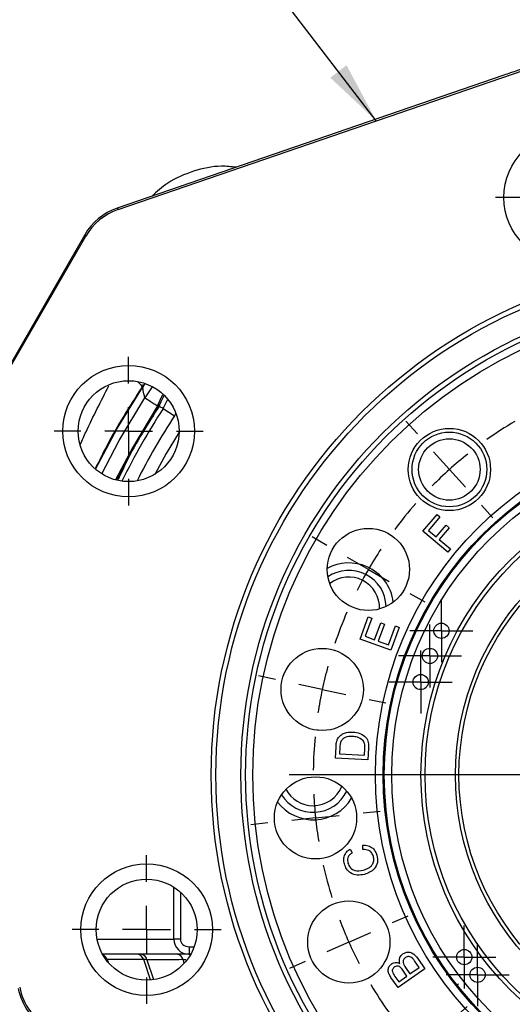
# Model space of a CAD drawing. Header units: inches. Extents: x 0.4 to 16.6, y 0.2 to 10.8.
# Tile 5 of 13: x 3.6 to 4.6, y 6 to 8.1. Entities that reach past the tile are written whole.
import ezdxf

# ---------------------------------------------------------------- set-up
doc = ezdxf.new("R2010")
doc.units = ezdxf.units.IN
doc.header["$MEASUREMENT"] = 0
doc.layers.add('SLD-0', color=7, linetype='Continuous', lineweight=25)
doc.dimstyles.new('SLDDIMSTYLE2', dxfattribs={"dimtxt": 0.18, "dimasz": 0.13, "dimexe": 0, "dimexo": 0.0625, "dimgap": 0, "dimtad": 0, "dimtih": 1, "dimtoh": 1, "dimdec": 0, "dimrnd": 1e-09, "dimzin": 0, "dimdsep": 46, "dimtxsty": 'Standard', "dimsah": 1, "dimcen": 0.09, "dimadec": 0, "dimazin": 0, "dimtfac": 0.13, "dimtdec": 0, "dimtofl": 0, "dimtmove": 0, "dimatfit": 3, "dimfxl": 0, "dimfrac": 2, "dimtolj": 1, "dimtzin": 0, "dimarcsym": 0})

# ---------------------------------------------------------------- blocks, each defined once
blk = doc.blocks.new('SW_CENTERMARKSYMBOL_4')
at = {"layer": 'SLD-0', "color": 0}
for p, q in [((0, 0.05), (0, 0.065875)), ((0, 0), (0, 0.05)), ((-0.05, 0), (-0.065875, 0)), ((0, 0), (-0.05, 0)), ((0, 0), (0, -0.05)), ((0, 0), (0.05, 0)), ((0.05, 0), (0.065875, 0)), ((0, -0.05), (0, -0.065875))]:
    blk.add_line(p, q, dxfattribs=at)
blk = doc.blocks.new('SW_CENTERMARKSYMBOL_5')
at = {"layer": 'SLD-0', "color": 0}
for p, q in [((0, 0.05), (0, 0.065875)), ((0, 0), (0, 0.05)), ((-0.05, 0), (-0.065875, 0)), ((0, 0), (-0.05, 0)), ((0, 0), (0, -0.05)), ((0, 0), (0.05, 0)), ((0.05, 0), (0.065875, 0)), ((0, -0.05), (0, -0.065875))]:
    blk.add_line(p, q, dxfattribs=at)
blk = doc.blocks.new('SW_CENTERMARKSYMBOL_6')
at = {"layer": 'SLD-0', "color": 0}
for p, q in [((0, 0.05), (0, 0.065875)), ((0, 0), (0, 0.05)), ((-0.05, 0), (-0.065875, 0)), ((0, 0), (-0.05, 0)), ((0, 0), (0, -0.05)), ((0, 0), (0.05, 0)), ((0.05, 0), (0.065875, 0)), ((0, -0.05), (0, -0.065875))]:
    blk.add_line(p, q, dxfattribs=at)
blk = doc.blocks.new('SW_CENTERMARKSYMBOL_7')
at = {"layer": 'SLD-0', "color": 0}
for p, q in [((0, 0.05), (0, 0.065875)), ((0, 0), (0, 0.05)), ((-0.05, 0), (-0.065875, 0)), ((0, 0), (-0.05, 0)), ((0, 0), (0, -0.05)), ((0, 0), (0.05, 0)), ((0.05, 0), (0.065875, 0)), ((0, -0.05), (0, -0.065875))]:
    blk.add_line(p, q, dxfattribs=at)
blk = doc.blocks.new('SW_CENTERMARKSYMBOL_8')
at = {"layer": 'SLD-0', "color": 0}
for p, q in [((0, 0.05), (0, 0.065875)), ((0, 0), (0, 0.05)), ((-0.05, 0), (-0.065875, 0)), ((0, 0), (-0.05, 0)), ((0, 0), (0, -0.05)), ((0, 0), (0.05, 0)), ((0.05, 0), (0.065875, 0)), ((0, -0.05), (0, -0.065875))]:
    blk.add_line(p, q, dxfattribs=at)
blk = doc.blocks.new('SW_CENTERMARKSYMBOL_10')
at = {"layer": 'SLD-0', "color": 0}
for p, q in [((-0.7389, 0.3791), (-0.7427, 0.4148)), ((-0.4392, 0.3634), (-0.4317, 0.3985)), ((-1.0289, 0.3014), (-1.0435, 0.3342)), ((-0.6386, -0.475), (-0.6386, 0.3343)), ((-0.7285, 0.2796), (-0.7337, 0.3294)), ((-0.46, 0.2656), (-0.4496, 0.3145)), ((-0.7285, 0.2796), (-0.7232, 0.2299)), ((-0.159, 0.2558), (-0.141, 0.2869)), ((-0.9882, 0.21), (-1.0085, 0.2557)), ((-0.46, 0.2656), (-0.4704, 0.2167)), ((-0.9882, 0.21), (-0.9678, 0.1644)), ((-0.209, 0.1692), (-0.184, 0.2125)), ((-0.718, 0.1802), (-0.7143, 0.1444)), ((-0.4808, 0.1677), (-0.4882, 0.1326)), ((-0.209, 0.1692), (-0.234, 0.1259)), ((-1.2806, 0.1379), (-1.3046, 0.1646)), ((-0.9475, 0.1187), (-0.9329, 0.0859)), ((-1.2137, 0.0636), (-1.2471, 0.1008)), ((-0.259, 0.0826), (-0.2769, 0.0515)), ((0.0743, 0.0669), (0.101, 0.091)), ((-1.2137, 0.0636), (-1.1802, 0.0264)), ((0, 0), (0.0372, 0.0335)), ((0, 0), (-0.0372, -0.0335)), ((-1.1468, -0.0107), (-1.1227, -0.0374)), ((-1.4695, -0.0953), (-1.5006, -0.0774)), ((-0.0743, -0.0669), (-0.101, -0.091)), ((-1.3829, -0.1453), (-1.4262, -0.1203)), ((-1.3829, -0.1453), (-1.3396, -0.1703)), ((0.2378, -0.1848), (0.2706, -0.1702)), ((-1.2963, -0.1953), (-1.2652, -0.2133)), ((0.1464, -0.2255), (0.1921, -0.2052)), ((0.1464, -0.2255), (0.1008, -0.2458)), ((0.0551, -0.2662), (0.0223, -0.2808)), ((-1.5771, -0.3756), (-1.6122, -0.3681)), ((-1.4792, -0.3964), (-1.5281, -0.386)), ((-1.4792, -0.3964), (-1.4303, -0.4068)), ((-1.3814, -0.4172), (-1.3463, -0.4246)), ((0.3155, -0.4748), (0.3512, -0.471)), ((0.216, -0.4852), (0.1663, -0.4904)), ((0.216, -0.4852), (0.2658, -0.48)), ((0.1166, -0.4957), (0.0808, -0.4994)), ((-0.6386, -0.575), (-0.6386, -0.525)), ((-0.7386, -0.575), (-1.548, -0.575)), ((-0.6386, -0.575), (-0.6886, -0.575)), ((-0.6386, -0.575), (-0.6386, -0.625)), ((-0.6386, -0.575), (-0.5886, -0.575)), ((-0.5386, -0.575), (0.2707, -0.575)), ((-1.3939, -0.6544), (-1.3581, -0.6507)), ((-1.5928, -0.6753), (-1.6285, -0.6791)), ((-1.4933, -0.6649), (-1.543, -0.6701)), ((-1.4933, -0.6649), (-1.4436, -0.6596)), ((-0.6386, -0.675), (-0.6386, -1.4844)), ((0.1041, -0.7329), (0.069, -0.7254)), ((0.202, -0.7537), (0.153, -0.7433)), ((0.202, -0.7537), (0.2509, -0.7641)), ((0.2998, -0.7745), (0.3349, -0.782)), ((-1.3324, -0.8839), (-1.2995, -0.8693)), ((-1.4237, -0.9246), (-1.378, -0.9042)), ((-1.4237, -0.9246), (-1.4694, -0.9449)), ((0.019, -0.9547), (-0.0121, -0.9368)), ((-1.5151, -0.9652), (-1.5479, -0.9799)), ((0.1056, -1.0047), (0.0623, -0.9797)), ((0.1056, -1.0047), (0.1489, -1.0297)), ((-1.203, -1.0832), (-1.1763, -1.0591)), ((-1.203, -1.0832), (-1.1821, -1.0643)), ((0.1922, -1.0547), (0.2233, -1.0727)), ((-1.2773, -1.1501), (-1.2401, -1.1166)), ((-1.2773, -1.1501), (-1.2401, -1.1166)), ((-0.1305, -1.1394), (-0.1546, -1.1127)), ((-1.2773, -1.1501), (-1.3144, -1.1835)), ((-1.2773, -1.1501), (-1.3144, -1.1835)), ((-0.0636, -1.2137), (-0.0971, -1.1765)), ((-1.0183, -1.2327), (-1.0004, -1.2015)), ((-0.0636, -1.2137), (-0.0301, -1.2508)), ((-1.3516, -1.217), (-1.3783, -1.241)), ((-1.3516, -1.217), (-1.3725, -1.2358)), ((-0.9475, -1.2688), (-0.9361, -1.2431)), ((-0.3298, -1.2688), (-0.3444, -1.2359)), ((-1.0683, -1.3193), (-1.0433, -1.276)), ((-0.7965, -1.3178), (-0.7891, -1.2827)), ((-0.5593, -1.3302), (-0.563, -1.2945)), ((0.0033, -1.288), (0.0274, -1.3147)), ((-0.9882, -1.3601), (-0.9678, -1.3144)), ((-0.6386, -1.3344), (-0.6386, -1.3063)), ((-0.2891, -1.3601), (-0.3094, -1.3144)), ((-1.0683, -1.3193), (-1.0933, -1.3626)), ((-0.9882, -1.3601), (-1.0085, -1.4058)), ((-0.8173, -1.4156), (-0.8069, -1.3667)), ((-0.2891, -1.3601), (-0.2688, -1.4058)), ((-0.6386, -1.4344), (-0.6386, -1.3844)), ((-0.5488, -1.4297), (-0.554, -1.38)), ((-1.1183, -1.4059), (-1.1363, -1.437)), ((-0.8173, -1.4156), (-0.8277, -1.4645)), ((-0.6386, -1.4344), (-0.6386, -1.4844)), ((-0.5488, -1.4297), (-0.5436, -1.4794)), ((-1.0289, -1.4515), (-1.0403, -1.4772)), ((-0.2484, -1.4515), (-0.2338, -1.4843)), ((-0.8381, -1.5134), (-0.8456, -1.5486)), ((-0.6386, -1.5344), (-0.6386, -1.5625)), ((-0.5384, -1.5292), (-0.5346, -1.5649))]:
    blk.add_line(p, q, dxfattribs=at)
for start, end in [(96, 99.3336), (92.6664, 96), (84.6671, 89.3329), (78, 81.3336), (102.6671, 107.3329), (74.6664, 78), (110.6664, 114), (66.6671, 71.3329), (114, 117.3336), (60, 63.3336), (56.6664, 60), (120.6671, 125.3329), (48.6671, 53.3329), (128.6664, 132), (132, 135.3336), (42, 45.3336), (38.6664, 42), (138.6671, 143.3329), (30.6671, 35.3329), (146.6664, 150), (150, 153.3336), (24, 27.3336), (20.6664, 24), (156.6671, 161.3329), (12.6671, 17.3329), (164.6664, 168), (168, 171.3336), (6, 9.3336), (2.6664, 6), (174.6671, 179.3329), (354.6671, 359.3329), (182.6664, 186), (186, 189.3336), (348, 351.3336), (344.6664, 348), (192.6671, 197.3329), (336.6671, 341.3329), (200.6664, 204), (204, 207.3336), (330, 333.3336), (326.6664, 330), (210.6671, 215.3329), (318.6671, 323.3329), (218.6664, 222), (218.6664, 222), (222, 225.3336), (222, 225.3336), (312, 315.3336), (308.6664, 312), (228.6671, 233.3329), (300.6671, 305.3329), (236.6664, 240), (240, 243.3336), (242.6664, 246), (294, 297.3336), (246, 249.3336), (290.6664, 294), (282.6671, 287.3329), (254.6664, 258), (258, 261.3336), (266.6664, 270), (270, 273.3336), (272.6664, 276), (276, 279.3336)]:
    blk.add_arc((-0.6386, -0.575), 0.8594, start, end, dxfattribs=at)
blk = doc.blocks.new('SW_CENTERMARKSYMBOL_11')
at = {"layer": 'SLD-0', "color": 0}
for p, q in [((0, 0.1), (0, 0.155475)), ((0, 0), (0, 0.05)), ((-0.1, 0), (-0.155475, 0)), ((0, 0), (-0.05, 0)), ((0, 0), (0, -0.05)), ((0, 0), (0.05, 0)), ((0.1, 0), (0.155475, 0)), ((0, -0.1), (0, -0.155475))]:
    blk.add_line(p, q, dxfattribs=at)
blk = doc.blocks.new('SW_CENTERMARKSYMBOL_12')
at = {"layer": 'SLD-0', "color": 0}
for p, q in [((0, 0.1), (0, 0.155475)), ((0, 0), (0, 0.05)), ((-0.1, 0), (-0.155475, 0)), ((0, 0), (-0.05, 0)), ((0, 0), (0, -0.05)), ((0, 0), (0.05, 0)), ((0.1, 0), (0.155475, 0)), ((0, -0.1), (0, -0.155475))]:
    blk.add_line(p, q, dxfattribs=at)
blk = doc.blocks.new('SW_CENTERMARKSYMBOL_16')
at = {"layer": 'SLD-0', "color": 0}
for p, q in [((0, 0.1), (0, 0.155475)), ((0, 0), (0, 0.05)), ((-0.1, 0), (-0.155475, 0)), ((0, 0), (-0.05, 0)), ((0, 0), (0, -0.05)), ((0, 0), (0.05, 0)), ((0.1, 0), (0.155475, 0)), ((0, -0.1), (0, -0.155475))]:
    blk.add_line(p, q, dxfattribs=at)

msp = doc.modelspace()

# ---------------------------------------------------------------- linework, layer by layer
at = {"color": 7, "linetype": 'Continuous', "lineweight": 25}
for p, q in [((3.7609, 7.7101), (4.6761, 8.0252)), ((4.5665, 7.991), (3.7586, 7.7129)), ((3.7586, 7.7129), (3.7609, 7.7101)), ((3.691, 7.6572), (3.3815, 7.1211)), ((3.3851, 7.1205), (3.6933, 7.6544)), ((3.6933, 7.6544), (3.691, 7.6572)), ((3.8106, 7.3384), (3.814, 7.3453)), ((3.8119, 7.3383), (3.8106, 7.3384)), ((3.8432, 7.2996), (3.8541, 7.3237)), ((3.8477, 7.3008), (3.8432, 7.2996)), ((3.8552, 7.2942), (3.8786, 7.2789)), ((4.3974, 7.0374), (4.4269, 7.0725)), ((4.433, 7.0674), (4.4093, 7.0391)), ((4.4269, 7.0725), (4.433, 7.0674)), ((4.4254, 7.0256), (4.446, 7.05)), ((4.4521, 7.0449), (4.4316, 7.0204)), ((4.446, 7.05), (4.4521, 7.0449)), ((4.4495, 6.9936), (4.3974, 7.0374)), ((4.4093, 7.0391), (4.4254, 7.0256)), ((4.4316, 7.0204), (4.4553, 7.0005)), ((4.4553, 7.0005), (4.4495, 6.9936)), ((4.2663, 6.8122), (4.2831, 6.8584)), ((4.2831, 6.8584), (4.2907, 6.8556)), ((4.2907, 6.8556), (4.2769, 6.8179)), ((4.2965, 6.8107), (4.3094, 6.8461)), ((4.3169, 6.8434), (4.304, 6.808)), ((4.3094, 6.8461), (4.3169, 6.8434)), ((4.3258, 6.8001), (4.3401, 6.8394)), ((4.3476, 6.8366), (4.3303, 6.7889)), ((4.3401, 6.8394), (4.3476, 6.8366)), ((4.2769, 6.8179), (4.2965, 6.8107)), ((4.3303, 6.7889), (4.2663, 6.8122)), ((4.304, 6.808), (4.3258, 6.8001)), ((4.2121, 6.7889), (4.2152, 6.7879)), ((4.1798, 6.6211), (4.1765, 6.6214)), ((4.2147, 6.5632), (4.2159, 6.5867)), ((4.2239, 6.5861), (4.2232, 6.5718)), ((4.2232, 6.5718), (4.2752, 6.5691)), ((4.2752, 6.5691), (4.2759, 6.5836)), ((4.284, 6.5842), (4.2827, 6.5597)), ((4.2827, 6.5597), (4.2147, 6.5632)), ((4.2455, 6.3731), (4.2498, 6.3651)), ((4.2722, 6.3721), (4.272, 6.3814)), ((3.8909, 6.1843), (3.8775, 6.1843)), ((3.9091, 6.1686), (3.9091, 6.153)), ((3.9091, 6.153), (3.7283, 6.153)), ((3.9124, 6.153), (3.9091, 6.153)), ((4.3896, 6.1255), (4.3799, 6.1395)), ((4.3865, 6.1441), (4.4015, 6.1228)), ((4.4015, 6.1228), (4.3455, 6.0835)), ((4.3638, 6.1074), (4.3553, 6.1195)), ((4.3613, 6.125), (4.3704, 6.1121)), ((4.3704, 6.1121), (4.3896, 6.1255)), ((4.3455, 6.0835), (4.3307, 6.1045)), ((4.339, 6.1068), (4.3469, 6.0956)), ((4.3469, 6.0956), (4.3638, 6.1074))]:
    msp.add_line(p, q, dxfattribs=at)
at = {"color": 8, "linetype": 'Continuous', "lineweight": 25}
for p, q in [((3.8169, 7.3466), (3.8119, 7.3383)), ((3.8317, 7.3394), (3.8167, 7.3168)), ((3.8552, 7.2942), (3.8637, 7.3121)), ((3.8813, 7.2837), (3.8786, 7.2789)), ((3.8775, 6.1843), (3.8775, 6.2931)), ((3.8909, 6.2828), (3.8909, 6.1843)), ((3.7168, 6.1843), (3.8775, 6.1843)), ((3.9091, 6.1686), (3.9195, 6.1686)), ((3.7382, 6.1418), (3.7398, 6.1363)), ((3.8286, 6.0993), (3.8142, 6.1421)), ((3.8208, 6.1415), (3.8349, 6.1)), ((3.8991, 6.1343), (3.8965, 6.1418)), ((4.4718, 6.0902), (4.4676, 6.0889))]:
    msp.add_line(p, q, dxfattribs=at)
at = {"color": 7, "linetype": 'Continuous', "lineweight": 25, "flags": 128}
msp.add_lwpolyline([(3.7137, 7.167), (3.7588, 7.2524), (3.8119, 7.3383)], dxfattribs=at)
at = {"color": 8, "linetype": 'Continuous', "lineweight": 25, "flags": 128}
for points in [[(3.7267, 7.1575), (3.7629, 7.2275), (3.8167, 7.3168)], [(3.8432, 7.2996), (3.7906, 7.2121), (3.7557, 7.1448)], [(3.8883, 7.2448), (3.8612, 7.1998), (3.8373, 7.1564)]]:
    msp.add_lwpolyline(points, dxfattribs=at)
at = {"color": 7, "linetype": 'Continuous', "lineweight": 25}
for centre, radius in [((4.7042, 7.7354), 0.1375), ((5.0277, 6.528), 1.0725), ((5.0277, 6.528), 1.0625), ((5.0277, 6.528), 1.0105), ((5.0277, 6.528), 1.0005), ((5.0277, 6.528), 0.9855), ((3.7828, 7.2468), 0.1375), ((3.7828, 7.2468), 0.1055), ((5.0277, 6.528), 0.7296), ((4.4527, 7.1667), 0.0859), ((5.0277, 6.528), 0.7133), ((5.0277, 6.528), 0.7123), ((5.0277, 6.528), 0.711), ((4.4527, 7.1667), 0.0781), ((4.4527, 7.1667), 0.0642), ((5.0277, 6.528), 0.6954), ((5.0277, 6.528), 0.6344), ((5.0277, 6.528), 0.6258), ((5.0277, 6.528), 0.5625), ((5.0277, 6.528), 0.555), ((4.2835, 6.9577), 0.0859), ((4.436, 6.8295), 0.0159), ((4.1871, 6.7067), 0.0859), ((4.412, 6.7768), 0.0159), ((4.3927, 6.7222), 0.0159), ((4.1731, 6.4382), 0.0859), ((3.8203, 6.2045), 0.1375), ((3.8203, 6.2045), 0.1055), ((4.2426, 6.1785), 0.0859), ((4.4838, 6.1471), 0.0159), ((4.5116, 6.1101), 0.0159)]:
    msp.add_circle(centre, radius, dxfattribs=at)
for centre, radius, start, end in [((5.0277, 6.528), 1.412, 146.9123, 154.1165), ((4.2426, 6.8776), 0.0937, 66, 118.7379), ((4.2426, 6.8776), 0.0937, 7.2621, 66), ((4.2426, 6.8776), 0.0781, 1.9798, 124.0202), ((4.2426, 6.8776), 0.0642, 357.7228, 128.2773), ((4.1683, 6.528), 0.0781, 211.9798, 334.0202), ((4.1683, 6.528), 0.0643, 207.7228, 270), ((4.1683, 6.528), 0.0643, 270, 338.2773), ((4.1683, 6.528), 0.0938, 217.2621, 328.7379), ((3.7994, 6.1376), 0.0155, 16.9737, 89.7788), ((3.8071, 6.1391), 0.0139, 9.8931, 86.7103), ((3.8829, 6.1392), 0.0138, 10.7143, 86.7593)]:
    msp.add_arc(centre, radius, start, end, dxfattribs=at)
at = {"color": 8, "linetype": 'Continuous', "lineweight": 25}
for centre, radius, start, end in [((5.0277, 6.528), 1.4007, 146.8366, 153.9921), ((5.0277, 6.528), 1.3727, 146.8366, 153.3959), ((3.7232, 6.1375), 0.0155, 16.1206, 68.982), ((3.9063, 6.1465), 0.00653, 42.2292, 86.7213)]:
    msp.add_arc(centre, radius, start, end, dxfattribs=at)
at = {"color": 7, "linetype": 'Continuous', "lineweight": 25}
for centre, major_axis, ratio, start_param, end_param in [((3.7993, 7.5947), (-0.0795, 0.0965), 0.99991, 5.92545, 6.640921), ((3.8016, 7.5919), (0.0795, -0.0965), 0.999826, 2.783857, 3.499328), ((3.9091, 6.1843), (0.0316, 0), 0.989063, 3.141593, 4.712389), ((3.9091, 6.1843), (0.0181, 0), 0.861934, 3.141593, 4.712389), ((3.675, 6.1056), (0.1018, 0.0726), 0.999904, 2.714056, 3.569129), ((3.678, 6.1078), (0.1018, 0.0726), 0.999816, 2.714056, 3.569129)]:
    msp.add_ellipse(centre, major_axis=major_axis, ratio=ratio, start_param=start_param, end_param=end_param, dxfattribs=at)
for points, knots in [([(4.6299, 8.0129), (4.6182, 8.0089), (4.5971, 8.0016), (4.5759, 7.9943), (4.5665, 7.991)], [0, 0, 0, 0, 0.55287, 1, 1, 1, 1]), ([(4.0073, 7.7985), (3.997, 7.7996), (3.9671, 7.803), (3.9178, 7.7918), (3.8675, 7.7705), (3.8419, 7.7476), (3.8311, 7.7378)], [0, 0, 0, 0, 0.160362, 0.467544, 0.774726, 1, 1, 1, 1]), ([(3.8167, 7.3168), (3.8154, 7.3223), (3.8134, 7.3306), (3.8125, 7.3374), (3.8121, 7.338), (3.8119, 7.3383)], [0, 0, 0, 0, 0.498523, 0.750294, 1, 1, 1, 1]), ([(3.8564, 7.3219), (3.8549, 7.3183), (3.8518, 7.3102), (3.8472, 7.3028), (3.8447, 7.2988)], [0, 0, 0, 0, 0.455597, 1, 1, 1, 1]), ([(3.8477, 7.3008), (3.8231, 7.2624), (3.7911, 7.2123), (3.7668, 7.1583), (3.761, 7.1456)], [0, 0, 0, 0, 0.765922, 1, 1, 1, 1]), ([(3.8552, 7.2942), (3.8536, 7.2949), (3.8501, 7.2964), (3.8466, 7.298), (3.8447, 7.2988)], [0, 0, 0, 0, 0.450353, 1, 1, 1, 1]), ([(4.2229, 6.6085), (4.2251, 6.6104), (4.2294, 6.6142), (4.2393, 6.6176), (4.2467, 6.6177), (4.2513, 6.6177)], [0, 0, 0, 0, 0.279767, 0.559897, 1, 1, 1, 1]), ([(4.2513, 6.6177), (4.2562, 6.6171), (4.2661, 6.6159), (4.2786, 6.6082), (4.2841, 6.596), (4.284, 6.5882), (4.284, 6.5842)], [0, 0, 0, 0, 0.28083, 0.559911, 0.779048, 1, 1, 1, 1]), ([(4.2159, 6.5867), (4.216, 6.5889), (4.2163, 6.593), (4.2171, 6.597), (4.2175, 6.5987)], [0, 0, 0, 0, 0.560154, 1, 1, 1, 1]), ([(4.2175, 6.5987), (4.2182, 6.6007), (4.2194, 6.6043), (4.2218, 6.6072), (4.2229, 6.6085)], [0, 0, 0, 0, 0.559954, 1, 1, 1, 1]), ([(4.2259, 6.5977), (4.2253, 6.5956), (4.2242, 6.5918), (4.224, 6.5878), (4.2239, 6.5861)], [0, 0, 0, 0, 0.559285, 1, 1, 1, 1]), ([(4.2506, 6.6084), (4.2452, 6.6084), (4.2376, 6.6083), (4.2293, 6.603), (4.2271, 6.5995), (4.2259, 6.5977)], [0, 0, 0, 0, 0.558838, 0.779794, 1, 1, 1, 1]), ([(4.272, 6.6005), (4.2684, 6.6031), (4.2619, 6.6076), (4.2541, 6.6082), (4.2506, 6.6084)], [0, 0, 0, 0, 0.557388, 1, 1, 1, 1]), ([(4.2759, 6.5836), (4.2761, 6.587), (4.2764, 6.5931), (4.2733, 6.5983), (4.272, 6.6005)], [0, 0, 0, 0, 0.561841, 1, 1, 1, 1]), ([(4.2333, 6.342), (4.2327, 6.3454), (4.2314, 6.352), (4.2339, 6.3614), (4.239, 6.3686), (4.2433, 6.3716), (4.2455, 6.3731)], [0, 0, 0, 0, 0.280104, 0.559452, 0.779586, 1, 1, 1, 1]), ([(4.2498, 6.3651), (4.2479, 6.3637), (4.2441, 6.361), (4.2406, 6.3553), (4.2397, 6.3493), (4.2404, 6.3457), (4.2408, 6.3438)], [0, 0, 0, 0, 0.280462, 0.55954, 0.779576, 1, 1, 1, 1]), ([(4.272, 6.3814), (4.2757, 6.3812), (4.2831, 6.3808), (4.2923, 6.3757), (4.2985, 6.3683), (4.3003, 6.3628), (4.3013, 6.3601)], [0, 0, 0, 0, 0.280246, 0.559513, 0.77957, 1, 1, 1, 1]), ([(4.294, 6.3574), (4.2931, 6.3599), (4.2912, 6.365), (4.2835, 6.3715), (4.2765, 6.3719), (4.2722, 6.3721)], [0, 0, 0, 0, 0.280854, 0.561218, 1, 1, 1, 1]), ([(4.2751, 6.32), (4.2702, 6.3191), (4.2604, 6.3172), (4.2466, 6.3217), (4.2374, 6.331), (4.2347, 6.3384), (4.2333, 6.342)], [0, 0, 0, 0, 0.280449, 0.559492, 0.779579, 1, 1, 1, 1]), ([(4.2408, 6.3438), (4.2422, 6.3403), (4.2448, 6.3333), (4.2572, 6.3261), (4.2668, 6.3279), (4.2727, 6.329)], [0, 0, 0, 0, 0.280334, 0.559579, 1, 1, 1, 1]), ([(4.2727, 6.329), (4.2762, 6.3301), (4.2833, 6.3324), (4.2919, 6.3392), (4.2953, 6.3486), (4.2945, 6.3545), (4.294, 6.3574)], [0, 0, 0, 0, 0.281213, 0.560499, 0.78001, 1, 1, 1, 1]), ([(4.3013, 6.3601), (4.3022, 6.355), (4.3042, 6.3449), (4.297, 6.3317), (4.2864, 6.3239), (4.2789, 6.3213), (4.2751, 6.32)], [0, 0, 0, 0, 0.279994, 0.558122, 0.778933, 1, 1, 1, 1]), ([(4.3556, 6.1537), (4.3576, 6.1548), (4.3616, 6.1571), (4.3686, 6.1578), (4.3784, 6.1548), (4.3832, 6.1485), (4.3865, 6.1441)], [0, 0, 0, 0, 0.1871228, 0.3742929, 0.5607682, 1, 1, 1, 1]), ([(3.8142, 6.1421), (3.8126, 6.1421), (3.8044, 6.142), (3.779, 6.1419), (3.7553, 6.1419), (3.7382, 6.1418)], [0, 0, 0, 0, 0.0643399, 0.3216995, 1, 1, 1, 1]), ([(3.8208, 6.1415), (3.8183, 6.1417), (3.8155, 6.142), (3.8144, 6.1421), (3.8142, 6.1421)], [0, 0, 0, 0, 0.848266, 1, 1, 1, 1]), ([(3.8965, 6.1418), (3.8911, 6.1417), (3.8658, 6.1417), (3.8406, 6.1416), (3.8208, 6.1415)], [0, 0, 0, 0, 0.213576, 1, 1, 1, 1]), ([(4.3321, 6.1331), (4.3336, 6.134), (4.3366, 6.1357), (4.3428, 6.1364), (4.3469, 6.1347), (4.3494, 6.1336)], [0, 0, 0, 0, 0.280535, 0.561106, 1, 1, 1, 1]), ([(4.3494, 6.1336), (4.3489, 6.1357), (4.3478, 6.1398), (4.3489, 6.1458), (4.3517, 6.1505), (4.3543, 6.1526), (4.3556, 6.1537)], [0, 0, 0, 0, 0.280188, 0.55955, 0.779677, 1, 1, 1, 1]), ([(4.361, 6.146), (4.3595, 6.1446), (4.3572, 6.1426), (4.356, 6.1387), (4.356, 6.1327), (4.359, 6.1284), (4.3613, 6.125)], [0, 0, 0, 0, 0.24926, 0.374863, 0.500506, 1, 1, 1, 1]), ([(4.3761, 6.1444), (4.3749, 6.1454), (4.3726, 6.1475), (4.3682, 6.1485), (4.3641, 6.1479), (4.362, 6.1466), (4.361, 6.146)], [0, 0, 0, 0, 0.280492, 0.559269, 0.779538, 1, 1, 1, 1]), ([(4.3799, 6.1395), (4.3792, 6.1404), (4.378, 6.1421), (4.3767, 6.1437), (4.3761, 6.1444)], [0, 0, 0, 0, 0.560116, 1, 1, 1, 1]), ([(4.3307, 6.1045), (4.3291, 6.1071), (4.3258, 6.1121), (4.3243, 6.1207), (4.3268, 6.1283), (4.3303, 6.1315), (4.3321, 6.1331)], [0, 0, 0, 0, 0.281236, 0.560157, 0.780185, 1, 1, 1, 1]), ([(4.338, 6.1265), (4.3366, 6.1252), (4.3345, 6.1232), (4.3333, 6.1195), (4.3337, 6.1138), (4.3367, 6.1099), (4.339, 6.1068)], [0, 0, 0, 0, 0.248946, 0.374298, 0.499577, 1, 1, 1, 1]), ([(4.3497, 6.1262), (4.3487, 6.1268), (4.3468, 6.1282), (4.3424, 6.1288), (4.3397, 6.1274), (4.338, 6.1265)], [0, 0, 0, 0, 0.2813355, 0.5616476, 1, 1, 1, 1]), ([(4.3553, 6.1195), (4.3544, 6.1209), (4.3527, 6.1233), (4.3506, 6.1253), (4.3497, 6.1262)], [0, 0, 0, 0, 0.560338, 1, 1, 1, 1])]:
    msp.add_open_spline(points, degree=3, knots=knots, dxfattribs=at)
at = {"color": 8, "linetype": 'Continuous', "lineweight": 25}
for points, knots in [([(3.6819, 7.2192), (3.6858, 7.228), (3.7045, 7.2695), (3.7252, 7.3099), (3.7415, 7.3418)], [0, 0, 0, 0, 0.213382, 1, 1, 1, 1]), ([(3.8106, 7.3384), (3.7977, 7.3185), (3.772, 7.2787), (3.7397, 7.2222), (3.7215, 7.1852), (3.7137, 7.1695)], [0, 0, 0, 0, 0.365943, 0.731383, 1, 1, 1, 1]), ([(3.8029, 7.349), (3.8049, 7.3471), (3.8104, 7.3417), (3.8105, 7.3397), (3.8106, 7.3384)], [0, 0, 0, 0, 0.362966, 1, 1, 1, 1]), ([(3.9022, 6.1414), (3.9013, 6.1414), (3.899, 6.1416), (3.8974, 6.1417), (3.8965, 6.1418)], [0, 0, 0, 0, 0.39634, 1, 1, 1, 1])]:
    msp.add_open_spline(points, degree=3, knots=knots, dxfattribs=at)
at = {"color": 7, "linetype": 'Continuous', "lineweight": 25}
msp.add_open_spline([(3.8167, 7.3168), (3.8241, 7.312), (3.8391, 7.3023), (3.8418, 7.3005), (3.8432, 7.2996)], degree=3, dxfattribs=at)

# ---------------------------------------------------------------- block references
at = {"layer": 'SLD-0', "color": 7}
for name, p in [('SW_CENTERMARKSYMBOL_16', (4.7042, 7.7354)), ('SW_CENTERMARKSYMBOL_10', (5.6664, 7.103)), ('SW_CENTERMARKSYMBOL_11', (3.7828, 7.2468)), ('SW_CENTERMARKSYMBOL_4', (4.436, 6.8295)), ('SW_CENTERMARKSYMBOL_5', (4.412, 6.7768)), ('SW_CENTERMARKSYMBOL_6', (4.3927, 6.7222)), ('SW_CENTERMARKSYMBOL_12', (3.8203, 6.2045)), ('SW_CENTERMARKSYMBOL_7', (4.4838, 6.1471)), ('SW_CENTERMARKSYMBOL_8', (4.5116, 6.1101))]:
    msp.add_blockref(name, p, dxfattribs=at)

# ---------------------------------------------------------------- leaders
msp.add_leader([(4.3, 7.8957), (3.9361, 8.3706), (3.6861, 8.3706)], dimstyle='SLDDIMSTYLE2', dxfattribs=at)

doc.saveas('drawing.dxf')
